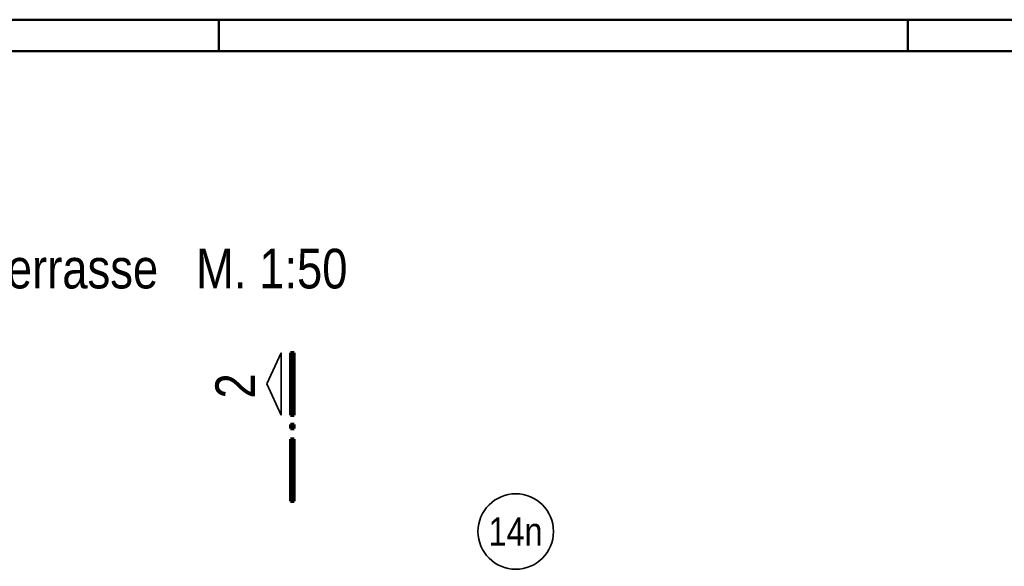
# Model space of a CAD drawing. Header units: millimetres. Extents: x -39 to 84, y 0 to 66.
# Tile 57 of 92: x 8.92 to 16.74, y 37.7 to 42.05. Entities that reach past the tile are written whole.
import ezdxf
from ezdxf.enums import TextEntityAlignment as Align

# ---------------------------------------------------------------- set-up
doc = ezdxf.new("R2010")
doc.units = ezdxf.units.MM
doc.layers.add('Achsen', color=7, linetype='Continuous', lineweight=20)
doc.styles.add('Arial Narrow', font='ARIALN.TTF')

msp = doc.modelspace()

# ---------------------------------------------------------------- linework, layer by layer
at = {"color": 4, "linetype": 'Continuous', "lineweight": 50}
for p, q in [((59.45, 42.05), (0, 42.05)), ((59.2, 41.8), (1, 41.8))]:
    msp.add_line(p, q, dxfattribs=at)
at = {"color": 4, "linetype": 'Continuous', "lineweight": 50, "ltscale": 0.2}
for p, q in [((10.5, 42.05), (10.5, 41.8)), ((15.975, 42.05), (15.975, 41.8))]:
    msp.add_line(p, q, dxfattribs=at)
at = {"layer": 'Achsen', "color": 2, "linetype": 'Continuous', "lineweight": 35}
for p, q in [((10.8809925, 39.153824), (10.9934917, 39.4013158)), ((10.9934917, 39.4013158), (10.9934917, 38.9063207)), ((10.9934917, 38.9063207), (10.8809925, 39.153824))]:
    msp.add_line(p, q, dxfattribs=at)
at = {"layer": 'Achsen', "color": 1, "linetype": 'Continuous', "lineweight": 70}
for p, q in [((11.0684925, 39.4013158), (11.0684925, 38.9063207)), ((11.098497, 39.4013158), (11.0684925, 39.4013158)), ((11.098497, 38.9063207), (11.098497, 39.4013158)), ((11.0684925, 38.9063207), (11.098497, 38.9063207)), ((11.0684925, 38.8313218), (11.0684925, 38.8013154)), ((11.098497, 38.8313218), (11.0684925, 38.8313218)), ((11.098497, 38.8013154), (11.098497, 38.8313218)), ((11.0684925, 38.8013154), (11.098497, 38.8013154)), ((11.098497, 38.7163403), (11.0684925, 38.7163403)), ((11.0684925, 38.7163403), (11.0684925, 38.2213452)), ((11.098497, 38.2213452), (11.098497, 38.7163403)), ((11.0684925, 38.2213452), (11.098497, 38.2213452))]:
    msp.add_line(p, q, dxfattribs=at)
at = {"layer": 'Achsen', "color": 2, "linetype": 'Continuous', "lineweight": 35}
msp.add_circle((12.8588704, 37.9810385), 0.3, dxfattribs=at)

# ---------------------------------------------------------------- texts
at = {"layer": 'Achsen', "color": 4, "lineweight": 50, "style": 'Arial Narrow'}
msp.add_text('14n', height=0.225, dxfattribs=at).set_placement((12.8572704, 37.9810385), align=Align.MIDDLE_CENTER)
at = {"layer": 'Achsen', "color": 1, "lineweight": 70, "insert": (4.5019648, 39.8185767), "char_height": 0.315, "attachment_point": 7, "line_spacing_factor": 0.9, "style": 'Arial Narrow', "bg_fill": 3, "box_fill_scale": 1.2, "bg_fill_color": 256, "bg_fill_true_color": 13158600, "bg_fill_transparency": 0}
msp.add_mtext('Decke ü. 1. Rang (2.OG) Terrasse   M. 1:50', dxfattribs=at)
at = {"layer": 'Achsen', "color": 1, "lineweight": 70, "insert": (10.7866028, 39.0383953), "char_height": 0.315, "attachment_point": 7, "rotation": 90, "line_spacing_factor": 0.9, "style": 'Arial Narrow', "bg_fill": 3, "box_fill_scale": 1.2, "bg_fill_color": 256, "bg_fill_true_color": 13158600, "bg_fill_transparency": 0}
msp.add_mtext('2', dxfattribs=at)

doc.saveas('drawing.dxf')
